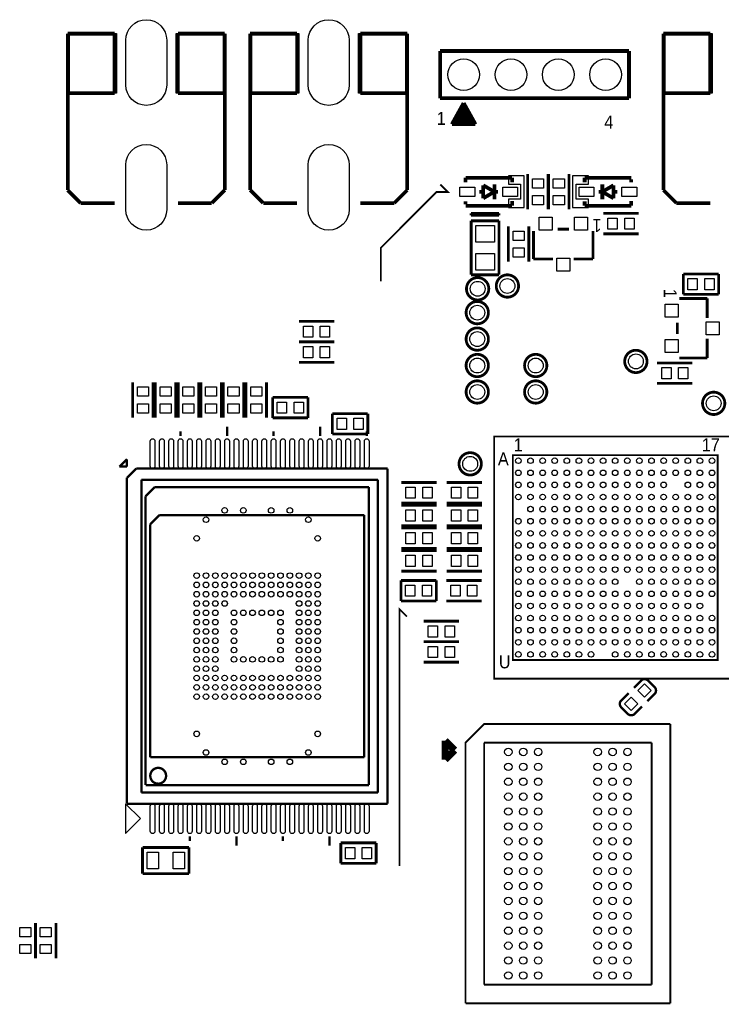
# Model space of a CAD drawing. Extents: x -7 to 124, y -15 to 152.
# Tile 3 of 5: x 31 to 69, y 22 to 74. Entities that reach past the tile are written whole.
import ezdxf

# ---------------------------------------------------------------- set-up
doc = ezdxf.new("R2010")
doc.units = 0
doc.layers.add('PAD', color=52, linetype='CONTINUOUS')
doc.layers.add('SILK', color=140, linetype='CONTINUOUS')

msp = doc.modelspace()

# ---------------------------------------------------------------- linework, layer by layer
at = {"layer": 'PAD'}
for points in [[(36.70005, 70.95), (36.70005, 73.35, -1), (38.89995, 73.35), (38.89995, 70.95, -1)], [(46.50005, 70.95), (46.50005, 73.35, -1), (48.69995, 73.35), (48.69995, 70.95, -1)], [(36.70005, 64.25), (36.70005, 66.65, -1), (38.89995, 66.65), (38.89995, 64.25, -1)], [(46.50005, 64.25), (46.50005, 66.65, -1), (48.69995, 66.65), (48.69995, 64.25, -1)], [(38.01505, 50.475), (38.01505, 51.825, -1), (38.26495, 51.825), (38.26495, 50.475, -1)], [(38.51505, 50.475), (38.51505, 51.825, -1), (38.76495, 51.825), (38.76495, 50.475, -1)], [(39.01505, 50.475), (39.01505, 51.825, -1), (39.26495, 51.825), (39.26495, 50.475, -1)], [(39.51505, 50.475), (39.51505, 51.825, -1), (39.76495, 51.825), (39.76495, 50.475, -1)], [(40.01505, 50.475), (40.01505, 51.825, -1), (40.26495, 51.825), (40.26495, 50.475, -1)], [(40.51505, 50.475), (40.51505, 51.825, -1), (40.76495, 51.825), (40.76495, 50.475, -1)], [(41.01505, 50.475), (41.01505, 51.825, -1), (41.26495, 51.825), (41.26495, 50.475, -1)], [(41.51505, 50.475), (41.51505, 51.825, -1), (41.76495, 51.825), (41.76495, 50.475, -1)], [(42.01505, 50.475), (42.01505, 51.825, -1), (42.26495, 51.825), (42.26495, 50.475, -1)], [(42.51505, 50.475), (42.51505, 51.825, -1), (42.76495, 51.825), (42.76495, 50.475, -1)], [(43.01505, 50.475), (43.01505, 51.825, -1), (43.26495, 51.825), (43.26495, 50.475, -1)], [(43.51505, 50.475), (43.51505, 51.825, -1), (43.76495, 51.825), (43.76495, 50.475, -1)], [(44.01505, 50.475), (44.01505, 51.825, -1), (44.26495, 51.825), (44.26495, 50.475, -1)], [(44.51505, 50.475), (44.51505, 51.825, -1), (44.76495, 51.825), (44.76495, 50.475, -1)], [(45.01505, 50.475), (45.01505, 51.825, -1), (45.26495, 51.825), (45.26495, 50.475, -1)], [(45.51505, 50.475), (45.51505, 51.825, -1), (45.76495, 51.825), (45.76495, 50.475, -1)], [(46.01505, 50.475), (46.01505, 51.825, -1), (46.26495, 51.825), (46.26495, 50.475, -1)], [(46.51505, 50.475), (46.51505, 51.825, -1), (46.76495, 51.825), (46.76495, 50.475, -1)], [(47.01505, 50.475), (47.01505, 51.825, -1), (47.26495, 51.825), (47.26495, 50.475, -1)], [(47.51505, 50.475), (47.51505, 51.825, -1), (47.76495, 51.825), (47.76495, 50.475, -1)], [(48.01505, 50.475), (48.01505, 51.825, -1), (48.26495, 51.825), (48.26495, 50.475, -1)], [(48.51505, 50.475), (48.51505, 51.825, -1), (48.76495, 51.825), (48.76495, 50.475, -1)], [(49.01505, 50.475), (49.01505, 51.825, -1), (49.26495, 51.825), (49.26495, 50.475, -1)], [(49.51505, 50.475), (49.51505, 51.825, -1), (49.76495, 51.825), (49.76495, 50.475, -1)], [(38.01505, 30.875), (38.01505, 32.225, -1), (38.26495, 32.225), (38.26495, 30.875, -1)], [(38.51505, 30.875), (38.51505, 32.225, -1), (38.76495, 32.225), (38.76495, 30.875, -1)], [(39.01505, 30.875), (39.01505, 32.225, -1), (39.26495, 32.225), (39.26495, 30.875, -1)], [(39.51505, 30.875), (39.51505, 32.225, -1), (39.76495, 32.225), (39.76495, 30.875, -1)], [(40.01505, 30.875), (40.01505, 32.225, -1), (40.26495, 32.225), (40.26495, 30.875, -1)], [(40.51505, 30.875), (40.51505, 32.225, -1), (40.76495, 32.225), (40.76495, 30.875, -1)], [(41.01505, 30.875), (41.01505, 32.225, -1), (41.26495, 32.225), (41.26495, 30.875, -1)], [(41.51505, 30.875), (41.51505, 32.225, -1), (41.76495, 32.225), (41.76495, 30.875, -1)], [(42.01505, 30.875), (42.01505, 32.225, -1), (42.26495, 32.225), (42.26495, 30.875, -1)], [(42.51505, 30.875), (42.51505, 32.225, -1), (42.76495, 32.225), (42.76495, 30.875, -1)], [(43.01505, 30.875), (43.01505, 32.225, -1), (43.26495, 32.225), (43.26495, 30.875, -1)], [(43.51505, 30.875), (43.51505, 32.225, -1), (43.76495, 32.225), (43.76495, 30.875, -1)], [(44.01505, 30.875), (44.01505, 32.225, -1), (44.26495, 32.225), (44.26495, 30.875, -1)], [(44.51505, 30.875), (44.51505, 32.225, -1), (44.76495, 32.225), (44.76495, 30.875, -1)], [(45.01505, 30.875), (45.01505, 32.225, -1), (45.26495, 32.225), (45.26495, 30.875, -1)], [(45.51505, 30.875), (45.51505, 32.225, -1), (45.76495, 32.225), (45.76495, 30.875, -1)], [(46.01505, 30.875), (46.01505, 32.225, -1), (46.26495, 32.225), (46.26495, 30.875, -1)], [(46.51505, 30.875), (46.51505, 32.225, -1), (46.76495, 32.225), (46.76495, 30.875, -1)], [(47.01505, 30.875), (47.01505, 32.225, -1), (47.26495, 32.225), (47.26495, 30.875, -1)], [(47.51505, 30.875), (47.51505, 32.225, -1), (47.76495, 32.225), (47.76495, 30.875, -1)], [(48.01505, 30.875), (48.01505, 32.225, -1), (48.26495, 32.225), (48.26495, 30.875, -1)], [(48.51505, 30.875), (48.51505, 32.225, -1), (48.76495, 32.225), (48.76495, 30.875, -1)], [(49.01505, 30.875), (49.01505, 32.225, -1), (49.26495, 32.225), (49.26495, 30.875, -1)], [(49.51505, 30.875), (49.51505, 32.225, -1), (49.76495, 32.225), (49.76495, 30.875, -1)]]:
    msp.add_lwpolyline(points, format="xyb", close=True, dxfattribs=at)
for points in [[(58.54005, 65.91015), (59.13995, 65.91015), (59.13995, 65.41005), (58.54005, 65.41005)], [(59.66005, 65.91015), (60.25995, 65.91015), (60.25995, 65.41005), (59.66005, 65.41005)], [(55.44995, 65.46005), (55.44995, 64.95995), (54.64985, 64.95995), (54.64985, 65.46005)], [(57.75015, 65.46005), (57.75015, 64.95995), (56.95005, 64.95995), (56.95005, 65.46005)], [(61.0498, 64.9599), (61.0498, 65.46), (61.8499, 65.46), (61.8499, 64.9599)], [(63.35, 64.9599), (63.35, 65.46), (64.1501, 65.46), (64.1501, 64.9599)], [(58.54005, 65.00995), (59.13995, 65.00995), (59.13995, 64.50985), (58.54005, 64.50985)], [(59.66005, 65.00995), (60.25995, 65.00995), (60.25995, 64.50985), (59.66005, 64.50985)], [(59.6, 63.8501), (59.6, 63.1501), (58.9, 63.1501), (58.9, 63.8501)], [(61.5, 63.8501), (61.5, 63.1501), (60.8, 63.1501), (60.8, 63.8501)], [(62.5998, 63.2), (62.5998, 63.7999), (63.0999, 63.7999), (63.0999, 63.2)], [(63.5, 63.2), (63.5, 63.7999), (64.0001, 63.7999), (64.0001, 63.2)], [(56.5, 62.50015), (55.5, 62.50015), (55.5, 63.40005), (56.5, 63.40005)], [(57.50005, 63.10015), (58.09995, 63.10015), (58.09995, 62.60005), (57.50005, 62.60005)], [(56.5, 60.99995), (55.5, 60.99995), (55.5, 61.89985), (56.5, 61.89985)], [(57.50005, 62.19995), (58.09995, 62.19995), (58.09995, 61.69985), (57.50005, 61.69985)], [(60.55, 61.6499), (60.55, 60.9499), (59.85, 60.9499), (59.85, 61.6499)], [(66.8998, 59.95), (66.8998, 60.5499), (67.3999, 60.5499), (67.3999, 59.95)], [(67.8, 59.95), (67.8, 60.5499), (68.3001, 60.5499), (68.3001, 59.95)], [(65.6799, 59.18), (66.3799, 59.18), (66.3799, 58.48), (65.6799, 58.48)], [(67.8801, 58.23), (68.5801, 58.23), (68.5801, 57.53), (67.8801, 57.53)], [(46.2498, 57.4), (46.2498, 57.9999), (46.7499, 57.9999), (46.7499, 57.4)], [(47.15, 57.4), (47.15, 57.9999), (47.6501, 57.9999), (47.6501, 57.4)], [(65.6799, 57.28), (66.3799, 57.28), (66.3799, 56.58), (65.6799, 56.58)], [(46.2498, 56.3), (46.2498, 56.8999), (46.7499, 56.8999), (46.7499, 56.3)], [(47.15, 56.3), (47.15, 56.8999), (47.6501, 56.8999), (47.6501, 56.3)], [(65.4898, 55.17), (65.4898, 55.7699), (65.9899, 55.7699), (65.9899, 55.17)], [(66.39, 55.17), (66.39, 55.7699), (66.8901, 55.7699), (66.8901, 55.17)], [(37.32005, 54.73015), (37.91995, 54.73015), (37.91995, 54.23005), (37.32005, 54.23005)], [(38.54005, 54.73015), (39.13995, 54.73015), (39.13995, 54.23005), (38.54005, 54.23005)], [(39.76005, 54.73015), (40.35995, 54.73015), (40.35995, 54.23005), (39.76005, 54.23005)], [(40.98005, 54.73015), (41.57995, 54.73015), (41.57995, 54.23005), (40.98005, 54.23005)], [(42.19005, 54.73015), (42.78995, 54.73015), (42.78995, 54.23005), (42.19005, 54.23005)], [(43.41005, 54.73015), (44.00995, 54.73015), (44.00995, 54.23005), (43.41005, 54.23005)], [(37.32005, 53.82995), (37.91995, 53.82995), (37.91995, 53.32985), (37.32005, 53.32985)], [(38.54005, 53.82995), (39.13995, 53.82995), (39.13995, 53.32985), (38.54005, 53.32985)], [(39.76005, 53.82995), (40.35995, 53.82995), (40.35995, 53.32985), (39.76005, 53.32985)], [(40.98005, 53.82995), (41.57995, 53.82995), (41.57995, 53.32985), (40.98005, 53.32985)], [(42.19005, 53.82995), (42.78995, 53.82995), (42.78995, 53.32985), (42.19005, 53.32985)], [(43.41005, 53.82995), (44.00995, 53.82995), (44.00995, 53.32985), (43.41005, 53.32985)], [(45.33995, 53.91995), (45.33995, 53.32005), (44.83985, 53.32005), (44.83985, 53.91995)], [(46.24015, 53.91995), (46.24015, 53.32005), (45.74005, 53.32005), (45.74005, 53.91995)], [(48.54995, 53.04995), (48.54995, 52.45005), (48.04985, 52.45005), (48.04985, 53.04995)], [(49.45015, 53.04995), (49.45015, 52.45005), (48.95005, 52.45005), (48.95005, 53.04995)], [(51.7498, 48.75), (51.7498, 49.3499), (52.2499, 49.3499), (52.2499, 48.75)], [(52.65, 48.75), (52.65, 49.3499), (53.1501, 49.3499), (53.1501, 48.75)], [(54.1898, 48.75), (54.1898, 49.3499), (54.6899, 49.3499), (54.6899, 48.75)], [(55.09, 48.75), (55.09, 49.3499), (55.5901, 49.3499), (55.5901, 48.75)], [(51.7498, 47.53), (51.7498, 48.1299), (52.2499, 48.1299), (52.2499, 47.53)], [(52.65, 47.53), (52.65, 48.1299), (53.1501, 48.1299), (53.1501, 47.53)], [(54.1898, 47.53), (54.1898, 48.1299), (54.6899, 48.1299), (54.6899, 47.53)], [(55.09, 47.53), (55.09, 48.1299), (55.5901, 48.1299), (55.5901, 47.53)], [(51.7498, 46.31), (51.7498, 46.9099), (52.2499, 46.9099), (52.2499, 46.31)], [(52.65, 46.31), (52.65, 46.9099), (53.1501, 46.9099), (53.1501, 46.31)], [(54.1898, 46.31), (54.1898, 46.9099), (54.6899, 46.9099), (54.6899, 46.31)], [(55.09, 46.31), (55.09, 46.9099), (55.5901, 46.9099), (55.5901, 46.31)], [(51.7498, 45.09), (51.7498, 45.6899), (52.2499, 45.6899), (52.2499, 45.09)], [(52.65, 45.09), (52.65, 45.6899), (53.1501, 45.6899), (53.1501, 45.09)], [(54.1898, 45.09), (54.1898, 45.6899), (54.6899, 45.6899), (54.6899, 45.09)], [(55.09, 45.09), (55.09, 45.6899), (55.5901, 45.6899), (55.5901, 45.09)], [(51.7298, 43.49), (51.7298, 44.0899), (52.2299, 44.0899), (52.2299, 43.49)], [(52.63, 43.49), (52.63, 44.0899), (53.1301, 44.0899), (53.1301, 43.49)], [(54.1598, 43.49), (54.1598, 44.0899), (54.6599, 44.0899), (54.6599, 43.49)], [(55.06, 43.49), (55.06, 44.0899), (55.5601, 44.0899), (55.5601, 43.49)], [(52.9498, 41.3), (52.9498, 41.8999), (53.4499, 41.8999), (53.4499, 41.3)], [(53.85, 41.3), (53.85, 41.8999), (54.3501, 41.8999), (54.3501, 41.3)], [(52.9498, 40.2), (52.9498, 40.7999), (53.4499, 40.7999), (53.4499, 40.2)], [(53.85, 40.2), (53.85, 40.7999), (54.3501, 40.7999), (54.3501, 40.2)], [(64.5692, 38.78841), (64.92841, 38.4292), (64.5692, 38.06999), (64.20999, 38.4292)], [(63.8508, 38.07001), (64.21001, 37.7108), (63.8508, 37.35159), (63.49159, 37.7108)], [(37.85, 28.85), (37.85, 29.7499), (38.4499, 29.7499), (38.4499, 28.85)], [(39.25, 28.85), (39.25, 29.7499), (39.8499, 29.7499), (39.8499, 28.85)], [(48.4998, 29.4), (48.4998, 29.9999), (48.9999, 29.9999), (48.9999, 29.4)], [(49.4, 29.4), (49.4, 29.9999), (49.9001, 29.9999), (49.9001, 29.4)], [(31.59995, 25.20005), (31.00005, 25.20005), (31.00005, 25.70015), (31.59995, 25.70015)], [(32.69995, 25.20005), (32.10005, 25.20005), (32.10005, 25.70015), (32.69995, 25.70015)], [(31.59995, 24.29985), (31.00005, 24.29985), (31.00005, 24.79995), (31.59995, 24.79995)], [(32.69995, 24.29985), (32.10005, 24.29985), (32.10005, 24.79995), (32.69995, 24.79995)]]:
    msp.add_lwpolyline(points, close=True, dxfattribs=at)
for centre, radius in [((54.85, 71.5), 0.85), ((57.39, 71.5), 0.85), ((59.93, 71.5), 0.85), ((62.47, 71.5), 0.85), ((55.6, 60), 0.40005), ((57.2, 60.15), 0.40005), ((55.58, 58.72), 0.40005), ((55.58, 57.3), 0.40005), ((55.58, 55.88), 0.40005), ((58.72, 55.88), 0.40005), ((64.1, 56.1), 0.40005), ((55.58, 54.46), 0.40005), ((58.72, 54.46), 0.40005), ((68.28, 53.85), 0.40005), ((55.2, 50.6), 0.40005), ((57.7901, 50.7699), 0.15), ((58.4401, 50.7699), 0.15), ((59.0901, 50.7699), 0.15), ((59.7401, 50.7699), 0.15), ((60.3901, 50.7699), 0.15), ((61.04, 50.7699), 0.15), ((61.69, 50.7699), 0.15), ((62.34, 50.7699), 0.15), ((62.99, 50.7699), 0.15), ((63.64, 50.7699), 0.15), ((64.29, 50.7699), 0.15), ((64.94, 50.7699), 0.15), ((65.5899, 50.7699), 0.15), ((66.2399, 50.7699), 0.15), ((66.8899, 50.7699), 0.15), ((67.5399, 50.7699), 0.15), ((68.1899, 50.7699), 0.15), ((57.7901, 50.1199), 0.15), ((58.4401, 50.1199), 0.15), ((59.0901, 50.1199), 0.15), ((59.7401, 50.1199), 0.15), ((60.3901, 50.1199), 0.15), ((61.04, 50.1199), 0.15), ((61.69, 50.1199), 0.15), ((62.34, 50.1199), 0.15), ((62.99, 50.1199), 0.15), ((63.64, 50.1199), 0.15), ((64.29, 50.1199), 0.15), ((64.94, 50.1199), 0.15), ((65.5899, 50.1199), 0.15), ((66.2399, 50.1199), 0.15), ((66.8899, 50.1199), 0.15), ((67.5399, 50.1199), 0.15), ((68.1899, 50.1199), 0.15), ((57.7901, 49.4699), 0.15), ((58.4401, 49.4699), 0.15), ((59.0901, 49.4699), 0.15), ((59.7401, 49.4699), 0.15), ((60.3901, 49.4699), 0.15), ((61.04, 49.4699), 0.15), ((61.69, 49.4699), 0.15), ((62.34, 49.4699), 0.15), ((62.99, 49.4699), 0.15), ((63.64, 49.4699), 0.15), ((64.29, 49.4699), 0.15), ((64.94, 49.4699), 0.15), ((65.5899, 49.4699), 0.15), ((66.8899, 49.4699), 0.15), ((67.5399, 49.4699), 0.15), ((68.1899, 49.4699), 0.15), ((57.7901, 48.8199), 0.15), ((58.4401, 48.8199), 0.15), ((59.0901, 48.8199), 0.15), ((59.7401, 48.8199), 0.15), ((60.3901, 48.8199), 0.15), ((61.04, 48.8199), 0.15), ((61.69, 48.8199), 0.15), ((62.34, 48.8199), 0.15), ((62.99, 48.8199), 0.15), ((63.64, 48.8199), 0.15), ((64.29, 48.8199), 0.15), ((64.94, 48.8199), 0.15), ((65.5899, 48.8199), 0.15), ((66.2399, 48.8199), 0.15), ((66.8899, 48.8199), 0.15), ((67.5399, 48.8199), 0.15), ((68.1899, 48.8199), 0.15), ((42.0099, 48.1), 0.15), ((43.0099, 48.1), 0.15), ((44.5101, 48.1), 0.15), ((45.5101, 48.1), 0.15), ((58.4401, 48.1699), 0.15), ((59.0901, 48.1699), 0.15), ((59.7401, 48.1699), 0.15), ((60.3901, 48.1699), 0.15), ((61.04, 48.1699), 0.15), ((61.69, 48.1699), 0.15), ((62.34, 48.1699), 0.15), ((62.99, 48.1699), 0.15), ((63.64, 48.1699), 0.15), ((64.29, 48.1699), 0.15), ((64.94, 48.1699), 0.15), ((65.5899, 48.1699), 0.15), ((66.2399, 48.1699), 0.15), ((66.8899, 48.1699), 0.15), ((67.5399, 48.1699), 0.15), ((68.1899, 48.1699), 0.15), ((41.0099, 47.5999), 0.15), ((46.5101, 47.5999), 0.15), ((57.7901, 47.52), 0.15), ((58.4401, 47.52), 0.15), ((59.0901, 47.52), 0.15), ((59.7401, 47.52), 0.15), ((60.3901, 47.52), 0.15), ((61.04, 47.52), 0.15), ((61.69, 47.52), 0.15), ((62.34, 47.52), 0.15), ((62.99, 47.52), 0.15), ((63.64, 47.52), 0.15), ((64.29, 47.52), 0.15), ((64.94, 47.52), 0.15), ((65.5899, 47.52), 0.15), ((66.2399, 47.52), 0.15), ((66.8899, 47.52), 0.15), ((67.5399, 47.52), 0.15), ((68.1899, 47.52), 0.15), ((40.5101, 46.5999), 0.15), ((47.0099, 46.5999), 0.15), ((57.7901, 46.87), 0.15), ((58.4401, 46.87), 0.15), ((59.0901, 46.87), 0.15), ((59.7401, 46.87), 0.15), ((60.3901, 46.87), 0.15), ((61.04, 46.87), 0.15), ((61.69, 46.87), 0.15), ((62.34, 46.87), 0.15), ((62.99, 46.87), 0.15), ((63.64, 46.87), 0.15), ((64.29, 46.87), 0.15), ((64.94, 46.87), 0.15), ((65.5899, 46.87), 0.15), ((66.2399, 46.87), 0.15), ((66.8899, 46.87), 0.15), ((67.5399, 46.87), 0.15), ((68.1899, 46.87), 0.15), ((57.7901, 46.22), 0.15), ((58.4401, 46.22), 0.15), ((59.0901, 46.22), 0.15), ((59.7401, 46.22), 0.15), ((60.3901, 46.22), 0.15), ((61.04, 46.22), 0.15), ((61.69, 46.22), 0.15), ((62.34, 46.22), 0.15), ((62.99, 46.22), 0.15), ((63.64, 46.22), 0.15), ((64.29, 46.22), 0.15), ((64.94, 46.22), 0.15), ((65.5899, 46.22), 0.15), ((66.2399, 46.22), 0.15), ((66.8899, 46.22), 0.15), ((67.5399, 46.22), 0.15), ((68.1899, 46.22), 0.15), ((57.7901, 45.57), 0.15), ((58.4401, 45.57), 0.15), ((59.0901, 45.57), 0.15), ((59.7401, 45.57), 0.15), ((60.3901, 45.57), 0.15), ((61.04, 45.57), 0.15), ((61.69, 45.57), 0.15), ((62.34, 45.57), 0.15), ((62.99, 45.57), 0.15), ((63.64, 45.57), 0.15), ((64.29, 45.57), 0.15), ((64.94, 45.57), 0.15), ((65.5899, 45.57), 0.15), ((66.2399, 45.57), 0.15), ((66.8899, 45.57), 0.15), ((67.5399, 45.57), 0.15), ((68.1899, 45.57), 0.15), ((57.7901, 44.92), 0.15), ((58.4401, 44.92), 0.15), ((59.0901, 44.92), 0.15), ((59.7401, 44.92), 0.15), ((60.3901, 44.92), 0.15), ((61.04, 44.92), 0.15), ((61.69, 44.92), 0.15), ((62.34, 44.92), 0.15), ((62.99, 44.92), 0.15), ((63.64, 44.92), 0.15), ((64.29, 44.92), 0.15), ((64.94, 44.92), 0.15), ((65.5899, 44.92), 0.15), ((66.2399, 44.92), 0.15), ((66.8899, 44.92), 0.15), ((67.5399, 44.92), 0.15), ((68.1899, 44.92), 0.15), ((40.5101, 44.5999), 0.15), ((41.0099, 44.5999), 0.15), ((41.5101, 44.5999), 0.15), ((42.0099, 44.5999), 0.15), ((42.5101, 44.5999), 0.15), ((43.0099, 44.5999), 0.15), ((43.5101, 44.5999), 0.15), ((44.0099, 44.5999), 0.15), ((44.5101, 44.5999), 0.15), ((45.0099, 44.5999), 0.15), ((45.5101, 44.5999), 0.15), ((46.0099, 44.5999), 0.15), ((46.5101, 44.5999), 0.15), ((47.0099, 44.5999), 0.15), ((57.7901, 44.27), 0.15), ((58.4401, 44.27), 0.15), ((59.0901, 44.27), 0.15), ((59.7401, 44.27), 0.15), ((60.3901, 44.27), 0.15), ((61.04, 44.27), 0.15), ((61.69, 44.27), 0.15), ((62.34, 44.27), 0.15), ((62.99, 44.27), 0.15), ((64.29, 44.27), 0.15), ((64.94, 44.27), 0.15), ((65.5899, 44.27), 0.15), ((66.2399, 44.27), 0.15), ((66.8899, 44.27), 0.15), ((67.5399, 44.27), 0.15), ((68.1899, 44.27), 0.15), ((40.5101, 44.1001), 0.15), ((41.0099, 44.1001), 0.15), ((41.5101, 44.1001), 0.15), ((42.0099, 44.1001), 0.15), ((42.5101, 44.1001), 0.15), ((43.0099, 44.1001), 0.15), ((43.5101, 44.1001), 0.15), ((44.0099, 44.1001), 0.15), ((44.5101, 44.1001), 0.15), ((45.0099, 44.1001), 0.15), ((45.5101, 44.1001), 0.15), ((46.0099, 44.1001), 0.15), ((46.5101, 44.1001), 0.15), ((47.0099, 44.1001), 0.15), ((40.5101, 43.5999), 0.15), ((41.0099, 43.5999), 0.15), ((41.5101, 43.5999), 0.15), ((42.0099, 43.5999), 0.15), ((42.5101, 43.5999), 0.15), ((43.0099, 43.5999), 0.15), ((43.5101, 43.5999), 0.15), ((44.0099, 43.5999), 0.15), ((44.5101, 43.5999), 0.15), ((45.0099, 43.5999), 0.15), ((45.5101, 43.5999), 0.15), ((46.0099, 43.5999), 0.15), ((46.5101, 43.5999), 0.15), ((47.0099, 43.5999), 0.15), ((57.7901, 43.62), 0.15), ((58.4401, 43.62), 0.15), ((59.0901, 43.62), 0.15), ((59.7401, 43.62), 0.15), ((60.3901, 43.62), 0.15), ((61.04, 43.62), 0.15), ((61.69, 43.62), 0.15), ((62.34, 43.62), 0.15), ((62.99, 43.62), 0.15), ((63.64, 43.62), 0.15), ((64.29, 43.62), 0.15), ((64.94, 43.62), 0.15), ((65.5899, 43.62), 0.15), ((66.2399, 43.62), 0.15), ((66.8899, 43.62), 0.15), ((67.5399, 43.62), 0.15), ((68.1899, 43.62), 0.15), ((40.5101, 43.1001), 0.15), ((41.0099, 43.1001), 0.15), ((41.5101, 43.1001), 0.15), ((42.0099, 43.1001), 0.15), ((46.0099, 43.1001), 0.15), ((46.5101, 43.1001), 0.15), ((47.0099, 43.1001), 0.15), ((57.7901, 42.9701), 0.15), ((58.4401, 42.9701), 0.15), ((59.0901, 42.9701), 0.15), ((59.7401, 42.9701), 0.15), ((60.3901, 42.9701), 0.15), ((61.04, 42.9701), 0.15), ((61.69, 42.9701), 0.15), ((62.34, 42.9701), 0.15), ((62.99, 42.9701), 0.15), ((63.64, 42.9701), 0.15), ((64.29, 42.9701), 0.15), ((64.94, 42.9701), 0.15), ((65.5899, 42.9701), 0.15), ((66.2399, 42.9701), 0.15), ((66.8899, 42.9701), 0.15), ((67.5399, 42.9701), 0.15), ((40.5101, 42.5999), 0.15), ((41.0099, 42.5999), 0.15), ((41.5101, 42.5999), 0.15), ((42.5101, 42.5999), 0.15), ((43.0099, 42.5999), 0.15), ((43.5101, 42.5999), 0.15), ((44.0099, 42.5999), 0.15), ((44.5101, 42.5999), 0.15), ((45.0099, 42.5999), 0.15), ((46.0099, 42.5999), 0.15), ((46.5101, 42.5999), 0.15), ((47.0099, 42.5999), 0.15), ((57.7901, 42.3201), 0.15), ((58.4401, 42.3201), 0.15), ((59.0901, 42.3201), 0.15), ((59.7401, 42.3201), 0.15), ((60.3901, 42.3201), 0.15), ((61.04, 42.3201), 0.15), ((61.69, 42.3201), 0.15), ((62.34, 42.3201), 0.15), ((62.99, 42.3201), 0.15), ((63.64, 42.3201), 0.15), ((64.29, 42.3201), 0.15), ((64.94, 42.3201), 0.15), ((65.5899, 42.3201), 0.15), ((66.2399, 42.3201), 0.15), ((66.8899, 42.3201), 0.15), ((67.5399, 42.3201), 0.15), ((68.1899, 42.3201), 0.15), ((40.5101, 42.1001), 0.15), ((41.0099, 42.1001), 0.15), ((41.5101, 42.1001), 0.15), ((42.5101, 42.1001), 0.15), ((45.0099, 42.1001), 0.15), ((46.0099, 42.1001), 0.15), ((46.5101, 42.1001), 0.15), ((47.0099, 42.1001), 0.15), ((57.7901, 41.6701), 0.15), ((58.4401, 41.6701), 0.15), ((59.0901, 41.6701), 0.15), ((59.7401, 41.6701), 0.15), ((60.3901, 41.6701), 0.15), ((61.04, 41.6701), 0.15), ((61.69, 41.6701), 0.15), ((62.34, 41.6701), 0.15), ((62.99, 41.6701), 0.15), ((63.64, 41.6701), 0.15), ((64.29, 41.6701), 0.15), ((64.94, 41.6701), 0.15), ((65.5899, 41.6701), 0.15), ((66.2399, 41.6701), 0.15), ((66.8899, 41.6701), 0.15), ((67.5399, 41.6701), 0.15), ((68.1899, 41.6701), 0.15), ((40.5101, 41.5999), 0.15), ((40.5101, 41.1001), 0.15), ((41.0099, 41.5999), 0.15), ((41.0099, 41.1001), 0.15), ((41.5101, 41.5999), 0.15), ((41.5101, 41.1001), 0.15), ((42.5101, 41.5999), 0.15), ((42.5101, 41.1001), 0.15), ((45.0099, 41.5999), 0.15), ((45.0099, 41.1001), 0.15), ((46.0099, 41.5999), 0.15), ((46.0099, 41.1001), 0.15), ((46.5101, 41.5999), 0.15), ((46.5101, 41.1001), 0.15), ((47.0099, 41.5999), 0.15), ((47.0099, 41.1001), 0.15), ((40.5101, 40.5999), 0.15), ((41.0099, 40.5999), 0.15), ((41.5101, 40.5999), 0.15), ((42.5101, 40.5999), 0.15), ((45.0099, 40.5999), 0.15), ((46.0099, 40.5999), 0.15), ((46.5101, 40.5999), 0.15), ((47.0099, 40.5999), 0.15), ((57.7901, 41.0201), 0.15), ((58.4401, 41.0201), 0.15), ((59.0901, 41.0201), 0.15), ((59.7401, 41.0201), 0.15), ((60.3901, 41.0201), 0.15), ((61.04, 41.0201), 0.15), ((61.69, 41.0201), 0.15), ((62.34, 41.0201), 0.15), ((62.99, 41.0201), 0.15), ((63.64, 41.0201), 0.15), ((64.29, 41.0201), 0.15), ((64.94, 41.0201), 0.15), ((65.5899, 41.0201), 0.15), ((66.2399, 41.0201), 0.15), ((66.8899, 41.0201), 0.15), ((67.5399, 41.0201), 0.15), ((68.1899, 41.0201), 0.15), ((40.5101, 40.1001), 0.15), ((41.0099, 40.1001), 0.15), ((41.5101, 40.1001), 0.15), ((42.5101, 40.1001), 0.15), ((43.0099, 40.1001), 0.15), ((43.5101, 40.1001), 0.15), ((44.0099, 40.1001), 0.15), ((44.5101, 40.1001), 0.15), ((45.0099, 40.1001), 0.15), ((46.0099, 40.1001), 0.15), ((46.5101, 40.1001), 0.15), ((47.0099, 40.1001), 0.15), ((57.7901, 40.3701), 0.15), ((58.4401, 40.3701), 0.15), ((59.0901, 40.3701), 0.15), ((59.7401, 40.3701), 0.15), ((60.3901, 40.3701), 0.15), ((61.04, 40.3701), 0.15), ((61.69, 40.3701), 0.15), ((62.99, 40.3701), 0.15), ((63.64, 40.3701), 0.15), ((64.29, 40.3701), 0.15), ((64.94, 40.3701), 0.15), ((65.5899, 40.3701), 0.15), ((66.2399, 40.3701), 0.15), ((66.8899, 40.3701), 0.15), ((67.5399, 40.3701), 0.15), ((68.1899, 40.3701), 0.15), ((40.5101, 39.5999), 0.15), ((41.0099, 39.5999), 0.15), ((41.5101, 39.5999), 0.15), ((46.0099, 39.5999), 0.15), ((46.5101, 39.5999), 0.15), ((47.0099, 39.5999), 0.15), ((40.5101, 39.1001), 0.15), ((41.0099, 39.1001), 0.15), ((41.5101, 39.1001), 0.15), ((42.0099, 39.1001), 0.15), ((42.5101, 39.1001), 0.15), ((43.0099, 39.1001), 0.15), ((43.5101, 39.1001), 0.15), ((44.0099, 39.1001), 0.15), ((44.5101, 39.1001), 0.15), ((45.0099, 39.1001), 0.15), ((45.5101, 39.1001), 0.15), ((46.0099, 39.1001), 0.15), ((46.5101, 39.1001), 0.15), ((47.0099, 39.1001), 0.15), ((40.5101, 38.5999), 0.15), ((41.0099, 38.5999), 0.15), ((41.5101, 38.5999), 0.15), ((42.0099, 38.5999), 0.15), ((42.5101, 38.5999), 0.15), ((43.0099, 38.5999), 0.15), ((43.5101, 38.5999), 0.15), ((44.0099, 38.5999), 0.15), ((44.5101, 38.5999), 0.15), ((45.0099, 38.5999), 0.15), ((45.5101, 38.5999), 0.15), ((46.0099, 38.5999), 0.15), ((46.5101, 38.5999), 0.15), ((47.0099, 38.5999), 0.15), ((40.5101, 38.1001), 0.15), ((41.0099, 38.1001), 0.15), ((41.5101, 38.1001), 0.15), ((42.0099, 38.1001), 0.15), ((42.5101, 38.1001), 0.15), ((43.0099, 38.1001), 0.15), ((43.5101, 38.1001), 0.15), ((44.0099, 38.1001), 0.15), ((44.5101, 38.1001), 0.15), ((45.0099, 38.1001), 0.15), ((45.5101, 38.1001), 0.15), ((46.0099, 38.1001), 0.15), ((46.5101, 38.1001), 0.15), ((47.0099, 38.1001), 0.15), ((40.5101, 36.1001), 0.15), ((47.0099, 36.1001), 0.15), ((41.0099, 35.1001), 0.15), ((46.5101, 35.1001), 0.15), ((57.2501, 35.13), 0.2), ((58.05, 35.13), 0.2), ((58.8501, 35.13), 0.2), ((62.0499, 35.13), 0.2), ((62.85, 35.13), 0.2), ((63.6499, 35.13), 0.2), ((42.0099, 34.6), 0.15), ((43.0099, 34.6), 0.15), ((44.5101, 34.6), 0.15), ((45.5101, 34.6), 0.15), ((57.2501, 34.3299), 0.2), ((58.05, 34.3299), 0.2), ((58.8501, 34.3299), 0.2), ((62.0499, 34.3299), 0.2), ((62.85, 34.3299), 0.2), ((63.6499, 34.3299), 0.2), ((57.2501, 33.53), 0.2), ((58.05, 33.53), 0.2), ((58.8501, 33.53), 0.2), ((62.0499, 33.53), 0.2), ((62.85, 33.53), 0.2), ((63.6499, 33.53), 0.2), ((57.2501, 32.7299), 0.2), ((58.05, 32.7299), 0.2), ((58.8501, 32.7299), 0.2), ((62.0499, 32.7299), 0.2), ((62.85, 32.7299), 0.2), ((63.6499, 32.7299), 0.2), ((57.2501, 31.9301), 0.2), ((58.05, 31.9301), 0.2), ((58.8501, 31.9301), 0.2), ((62.0499, 31.9301), 0.2), ((62.85, 31.9301), 0.2), ((63.6499, 31.9301), 0.2), ((57.2501, 31.13), 0.2), ((58.05, 31.13), 0.2), ((58.8501, 31.13), 0.2), ((62.0499, 31.13), 0.2), ((62.85, 31.13), 0.2), ((63.6499, 31.13), 0.2), ((57.2501, 30.3299), 0.2), ((58.05, 30.3299), 0.2), ((58.8501, 30.3299), 0.2), ((62.0499, 30.3299), 0.2), ((62.85, 30.3299), 0.2), ((63.6499, 30.3299), 0.2), ((57.2501, 29.53), 0.2), ((58.05, 29.53), 0.2), ((58.8501, 29.53), 0.2), ((62.0499, 29.53), 0.2), ((62.85, 29.53), 0.2), ((63.6499, 29.53), 0.2), ((57.2501, 28.73), 0.2), ((58.05, 28.73), 0.2), ((58.8501, 28.73), 0.2), ((62.0499, 28.73), 0.2), ((62.85, 28.73), 0.2), ((63.6499, 28.73), 0.2), ((57.2501, 27.9301), 0.2), ((58.05, 27.9301), 0.2), ((58.8501, 27.9301), 0.2), ((62.0499, 27.9301), 0.2), ((62.85, 27.9301), 0.2), ((63.6499, 27.9301), 0.2), ((57.2501, 27.13), 0.2), ((58.05, 27.13), 0.2), ((58.8501, 27.13), 0.2), ((62.0499, 27.13), 0.2), ((62.85, 27.13), 0.2), ((63.6499, 27.13), 0.2), ((57.2501, 26.3299), 0.2), ((58.05, 26.3299), 0.2), ((58.8501, 26.3299), 0.2), ((62.0499, 26.3299), 0.2), ((62.85, 26.3299), 0.2), ((63.6499, 26.3299), 0.2), ((57.2501, 25.5301), 0.2), ((58.05, 25.5301), 0.2), ((58.8501, 25.5301), 0.2), ((62.0499, 25.5301), 0.2), ((62.85, 25.5301), 0.2), ((63.6499, 25.5301), 0.2), ((57.2501, 24.73), 0.2), ((58.05, 24.73), 0.2), ((58.8501, 24.73), 0.2), ((62.0499, 24.73), 0.2), ((62.85, 24.73), 0.2), ((63.6499, 24.73), 0.2), ((57.2501, 23.9301), 0.2), ((58.05, 23.9301), 0.2), ((58.8501, 23.9301), 0.2), ((62.0499, 23.9301), 0.2), ((62.85, 23.9301), 0.2), ((63.6499, 23.9301), 0.2), ((57.2501, 23.13), 0.2), ((58.05, 23.13), 0.2), ((58.8501, 23.13), 0.2), ((62.0499, 23.13), 0.2), ((62.85, 23.13), 0.2), ((63.6499, 23.13), 0.2)]:
    msp.add_circle(centre, radius, dxfattribs=at)
at = {"layer": 'SILK'}
for points, const_width in [([(33.58, 65.2999), (33.58, 73.6999)], 0.1999), ([(33.58, 73.6999), (36.1, 73.6999)], 0.1999), ([(33.6001, 70.5), (33.6001, 73.6999)], 0.1999), ([(33.6001, 73.6999), (36.1, 73.6999)], 0.1999), ([(36.1, 73.6999), (36.1, 70.5)], 0.1999), ([(39.5, 73.6999), (42.02, 73.6999)], 0.1999), ([(39.5, 70.5), (39.5, 73.6999)], 0.1999), ([(39.5, 73.6999), (41.9999, 73.6999)], 0.1999), ([(41.9999, 73.6999), (41.9999, 70.5)], 0.1999), ([(42.02, 73.6999), (42.02, 65.2999)], 0.1999), ([(43.38, 65.2999), (43.38, 73.6999)], 0.1999), ([(43.38, 73.6999), (45.9, 73.6999)], 0.1999), ([(43.4001, 70.5), (43.4001, 73.6999)], 0.1999), ([(43.4001, 73.6999), (45.9, 73.6999)], 0.1999), ([(45.9, 73.6999), (45.9, 70.5)], 0.1999), ([(49.3, 73.6999), (51.82, 73.6999)], 0.1999), ([(49.3, 70.5), (49.3, 73.6999)], 0.1999), ([(49.3, 73.6999), (51.7999, 73.6999)], 0.1999), ([(51.7999, 73.6999), (51.7999, 70.5)], 0.1999), ([(51.82, 73.6999), (51.82, 65.2999)], 0.1999), ([(65.58, 65.2999), (65.58, 73.6999)], 0.1999), ([(65.58, 73.6999), (68.1, 73.6999)], 0.1999), ([(65.6001, 70.5), (65.6001, 73.6999)], 0.1999), ([(65.6001, 73.6999), (68.1, 73.6999)], 0.1999), ([(68.1, 73.6999), (68.1, 70.5)], 0.1999), ([(53.58, 70.23), (53.58, 72.77)], 0.2), ([(53.58, 72.77), (63.73, 72.77)], 0.2), ([(63.73, 72.77), (63.73, 70.23)], 0.2), ([(36.1, 70.5), (33.6001, 70.5)], 0.1999), ([(41.9999, 70.5), (39.5, 70.5)], 0.1999), ([(45.9, 70.5), (43.4001, 70.5)], 0.1999), ([(51.7999, 70.5), (49.3, 70.5)], 0.1999), ([(63.73, 70.23), (53.58, 70.23)], 0.2), ([(68.1, 70.5), (65.6001, 70.5)], 0.1999), ([(54.85, 69.976), (54.215, 68.833)], 0.2), ([(54.723, 68.833), (54.723, 69.722)], 0.2), ([(54.85, 68.833), (54.85, 69.976)], 0.2), ([(55.485, 68.833), (54.85, 69.976)], 0.2), ([(54.977, 68.833), (54.977, 69.722)], 0.2), ([(54.469, 68.833), (54.469, 69.214)], 0.2), ([(54.596, 68.833), (54.596, 69.468)], 0.2), ([(55.104, 68.833), (55.104, 69.468)], 0.2), ([(55.231, 68.833), (55.231, 69.214)], 0.2), ([(54.215, 68.833), (55.485, 68.833)], 0.2), ([(58.2901, 66.16), (58.2901, 64.26)], 0.1501), ([(59.3899, 66.16), (59.3899, 64.26)], 0.1501), ([(59.4101, 66.16), (59.4101, 64.26)], 0.1501), ([(60.5099, 66.16), (60.5099, 64.26)], 0.1501), ([(50.4, 60.4), (50.4, 62.2), (53.4, 65.2), (54, 65.2), (53.6, 65.6)], 0.1), ([(54.9501, 65.7101), (54.9501, 65.9601)], 0.1999), ([(54.9501, 65.9601), (57.4499, 65.9601)], 0.1999), ([(56.5, 65.21), (55.9, 65.56)], 0.1999), ([(55.9, 65.56), (55.9, 64.86)], 0.1999), ([(56.5, 64.81), (56.5, 65.61)], 0.1999), ([(57.4499, 65.9601), (57.4499, 65.7226)], 0.1999), ([(61.3501, 65.7101), (61.3501, 65.9601)], 0.1999), ([(61.3501, 65.9601), (63.8499, 65.9601)], 0.1999), ([(62.3, 65.61), (62.3, 64.81)], 0.1999), ([(62.9, 65.56), (62.3, 65.21)], 0.1999), ([(62.9, 64.86), (62.9, 65.56)], 0.1999), ([(63.8499, 65.8849), (63.8499, 65.7226)], 0.1999), ([(34.2801, 64.6001), (33.58, 65.2999)], 0.1999), ([(42.02, 65.2999), (41.3199, 64.6001)], 0.1999), ([(44.0801, 64.6001), (43.38, 65.2999)], 0.1999), ([(51.82, 65.2999), (51.1199, 64.6001)], 0.1999), ([(55.9, 65.21), (55.6999, 65.21)], 0.1999), ([(55.9, 64.86), (56.5, 65.21)], 0.1999), ([(56.5, 65.21), (56.7001, 65.21)], 0.1999), ([(62.3, 65.21), (62.0999, 65.21)], 0.1999), ([(62.3, 65.21), (62.9, 64.86)], 0.1999), ([(62.9, 65.21), (63.1001, 65.21)], 0.1999), ([(66.2801, 64.6001), (65.58, 65.2999)], 0.1999), ([(36.1, 64.6001), (34.2801, 64.6001)], 0.1999), ([(41.3199, 64.6001), (39.5, 64.6001)], 0.1999), ([(45.9, 64.6001), (44.0801, 64.6001)], 0.1999), ([(51.1199, 64.6001), (49.3, 64.6001)], 0.1999), ([(54.9501, 64.5351), (54.9501, 64.6974)], 0.1999), ([(57.4499, 64.4599), (54.9501, 64.4599)], 0.1999), ([(57.4499, 64.7099), (57.4499, 64.4599)], 0.1999), ([(61.3501, 64.4599), (61.3501, 64.6974)], 0.1999), ([(63.8499, 64.4599), (61.3501, 64.4599)], 0.1999), ([(63.8499, 64.7099), (63.8499, 64.4599)], 0.1999), ([(68.1, 64.6001), (66.2801, 64.6001)], 0.1999), ([(55.2499, 64.0499), (56.7501, 64.0499)], 0.1501), ([(55.2499, 63.9501), (55.2499, 64.0499)], 0.1501), ([(55.2499, 64.0001), (56.7501, 64.0001)], 0.1501), ([(55.2499, 63.9501), (56.7501, 63.9501)], 0.1501), ([(56.7501, 63.9501), (56.7501, 64.0499)], 0.1501), ([(62.35, 64.0499), (64.25, 64.0499)], 0.1501), ([(56.7501, 63.6501), (55.2499, 63.6501)], 0.1501), ([(55.2499, 63.6501), (55.2499, 60.7499)], 0.1501), ([(56.7501, 60.7499), (56.7501, 63.6501)], 0.1501), ([(57.2501, 63.35), (57.2501, 61.45)], 0.1501), ([(58.3499, 63.35), (58.3499, 61.45)], 0.1501), ([(58.6001, 63.1), (58.6001, 61.5999)], 0.1501), ([(60.5, 63.2001), (59.9, 63.2001)], 0.1501), ([(61.7999, 61.5999), (61.7999, 63.1)], 0.1501), ([(62.35, 62.9501), (64.25, 62.9501)], 0.1501), ([(58.6001, 61.5999), (59.6501, 61.5999)], 0.1501), ([(60.7499, 61.5999), (61.7999, 61.5999)], 0.1501), ([(55.2499, 60.7499), (56.7501, 60.7499)], 0.1501), ([(66.65, 60.7999), (68.55, 60.7999)], 0.1501), ([(66.65, 59.7001), (66.65, 60.7999)], 0.1501), ([(68.55, 60.7999), (68.55, 59.7001)], 0.1501), ([(68.55, 59.7001), (66.65, 59.7001)], 0.1501), ([(67.9301, 59.4799), (66.43, 59.4799)], 0.1501), ([(67.9301, 58.4299), (67.9301, 59.4799)], 0.1501), ([(46, 58.2499), (47.9, 58.2499)], 0.1501), ([(66.3299, 58.18), (66.3299, 57.58)], 0.1501), ([(46, 57.1501), (47.9, 57.1501)], 0.1501), ([(46, 57.1499), (47.9, 57.1499)], 0.1501), ([(67.9301, 56.2801), (67.9301, 57.3301)], 0.1501), ([(46, 56.0501), (47.9, 56.0501)], 0.1501), ([(65.24, 56.0199), (67.14, 56.0199)], 0.1501), ([(66.43, 56.2801), (67.9301, 56.2801)], 0.1501), ([(37.0701, 54.98), (37.0701, 53.08)], 0.1501), ([(38.1699, 54.98), (38.1699, 53.08)], 0.1501), ([(38.2901, 54.98), (38.2901, 53.08)], 0.1501), ([(39.3899, 54.98), (39.3899, 53.08)], 0.1501), ([(39.5101, 54.98), (39.5101, 53.08)], 0.1501), ([(40.6099, 54.98), (40.6099, 53.08)], 0.1501), ([(40.7301, 54.98), (40.7301, 53.08)], 0.1501), ([(41.8299, 54.98), (41.8299, 53.08)], 0.1501), ([(41.9401, 54.98), (41.9401, 53.08)], 0.1501), ([(43.0399, 54.98), (43.0399, 53.08)], 0.1501), ([(43.1601, 54.98), (43.1601, 53.08)], 0.1501), ([(44.2599, 54.98), (44.2599, 53.08)], 0.1501), ([(65.24, 54.9201), (67.14, 54.9201)], 0.1501), ([(44.59, 53.0701), (44.59, 54.1699)], 0.1501), ([(44.59, 54.1699), (46.49, 54.1699)], 0.1501), ([(46.49, 54.1699), (46.49, 53.0701)], 0.1501), ([(46.49, 53.0701), (44.59, 53.0701)], 0.1501), ([(47.8, 52.2001), (47.8, 53.2999)], 0.1501), ([(47.8, 53.2999), (49.7, 53.2999)], 0.1501), ([(49.7, 53.2999), (49.7, 52.2001)], 0.1501), ([(39.64, 52.1), (39.64, 52.35)], 0.127), ([(42.14, 52.1), (42.14, 52.6)], 0.127), ([(44.64, 52.1), (44.64, 52.35)], 0.127), ([(47.14, 52.1), (47.14, 52.6)], 0.127), ([(49.64, 52.1), (49.64, 52.35)], 0.127), ([(49.7, 52.2001), (47.8, 52.2001)], 0.1501), ([(56.4899, 52.0701), (56.4899, 39.0699), (69.4901, 39.0699), (69.4901, 52.0701), (56.4899, 52.0701)], 0.1001), ([(36.76, 50.8501), (36.36, 50.4501)], 0.127), ([(36.76, 50.4501), (36.76, 50.8501)], 0.127), ([(57.4899, 51.0701), (68.4901, 51.0701), (68.4901, 40.0699), (57.4899, 40.0699), (57.4899, 51.0701)], 0.1001), ([(36.36, 50.4501), (36.76, 50.4501)], 0.127), ([(36.76, 49.8501), (37.2599, 50.35)], 0.127), ([(37.2599, 50.35), (50.76, 50.35)], 0.127), ([(50.76, 50.35), (50.76, 32.35)], 0.127), ([(36.76, 32.35), (36.76, 49.8501)], 0.127), ([(37.54, 49.75), (37.54, 32.95)], 0.127), ([(50.24, 49.75), (37.54, 49.75)], 0.127), ([(50.24, 32.95), (50.24, 49.75)], 0.127), ([(37.76, 48.8501), (38.2599, 49.35)], 0.127), ([(38.2599, 49.35), (49.76, 49.35)], 0.127), ([(49.76, 49.35), (49.76, 33.35)], 0.127), ([(51.5, 49.5999), (53.4, 49.5999)], 0.1501), ([(53.94, 49.5999), (55.84, 49.5999)], 0.1501), ([(37.76, 33.35), (37.76, 48.8501)], 0.127), ([(51.5, 48.5001), (53.4, 48.5001)], 0.1501), ([(51.5, 48.3799), (53.4, 48.3799)], 0.1501), ([(53.94, 48.5001), (55.84, 48.5001)], 0.1501), ([(53.94, 48.3799), (55.84, 48.3799)], 0.1501), ([(38.0099, 47.35), (38.5101, 47.8501)], 0.127), ([(38.5101, 47.8501), (49.5101, 47.8501)], 0.127), ([(49.5101, 47.8501), (49.5101, 34.8499)], 0.127), ([(38.0099, 34.8499), (38.0099, 47.35)], 0.127), ([(51.5, 47.2801), (53.4, 47.2801)], 0.1501), ([(51.5, 47.1599), (53.4, 47.1599)], 0.1501), ([(53.94, 47.2801), (55.84, 47.2801)], 0.1501), ([(53.94, 47.1599), (55.84, 47.1599)], 0.1501), ([(51.5, 46.0601), (53.4, 46.0601)], 0.1501), ([(51.5, 45.9399), (53.4, 45.9399)], 0.1501), ([(53.94, 46.0601), (55.84, 46.0601)], 0.1501), ([(53.94, 45.9399), (55.84, 45.9399)], 0.1501), ([(51.48, 44.3399), (53.38, 44.3399)], 0.1501), ([(51.48, 43.2401), (51.48, 44.3399)], 0.1501), ([(51.5, 44.8401), (53.4, 44.8401)], 0.1501), ([(53.38, 44.3399), (53.38, 43.2401)], 0.1501), ([(53.91, 44.3399), (55.81, 44.3399)], 0.1501), ([(53.94, 44.8401), (55.84, 44.8401)], 0.1501), ([(51.4, 29), (51.4, 42.8), (51.8, 42.4)], 0.1), ([(53.38, 43.2401), (51.48, 43.2401)], 0.1501), ([(53.91, 43.2401), (55.81, 43.2401)], 0.1501), ([(52.7, 42.1499), (54.6, 42.1499)], 0.1501), ([(52.7, 41.0501), (54.6, 41.0501)], 0.1501), ([(52.7, 41.0499), (54.6, 41.0499)], 0.1501), ([(52.7, 39.9501), (54.6, 39.9501)], 0.1501), ([(64.3896, 38.9681), (63.9944, 38.5729)], 0.127), ([(64.0304, 37.1719), (64.4256, 37.5671)], 0.127), ([(65.9501, 36.6301), (55.9499, 36.6301), (54.9499, 35.6301), (54.9499, 21.6299)], 0.1001), ([(65.9501, 36.6301), (65.9501, 21.6299)], 0.1001), ([(54.3619, 35.226), (53.8539, 35.734)], 0.381), ([(53.8539, 35.734), (53.8539, 34.718)], 0.381), ([(55.9499, 35.6301), (55.9499, 22.6299)], 0.1001), ([(64.9501, 35.6301), (55.9499, 35.6301)], 0.1001), ([(64.9501, 22.6299), (64.9501, 35.6301)], 0.1001), ([(49.5101, 34.8499), (38.0099, 34.8499)], 0.127), ([(53.8539, 34.718), (54.3619, 35.226)], 0.381), ([(49.76, 33.35), (37.76, 33.35)], 0.127), ([(37.54, 32.95), (50.24, 32.95)], 0.127), ([(50.76, 32.35), (36.76, 32.35)], 0.127), ([(40.14, 30.6), (40.14, 30.35)], 0.127), ([(42.64, 30.6), (42.64, 30.1)], 0.127), ([(45.14, 30.6), (45.14, 30.35)], 0.127), ([(47.64, 30.6), (47.64, 30.1)], 0.127), ([(48.25, 30.2499), (50.15, 30.2499)], 0.1501), ([(48.25, 29.1501), (48.25, 30.2499)], 0.1501), ([(50.15, 30.2499), (50.15, 29.1501)], 0.1501), ([(37.6001, 30), (37.6001, 28.6)], 0.1501), ([(40.0999, 30), (37.6001, 30)], 0.1501), ([(40.0999, 28.6), (40.0999, 30)], 0.1501), ([(50.15, 29.1501), (48.25, 29.1501)], 0.1501), ([(37.6001, 28.6), (40.0999, 28.6)], 0.1501), ([(31.8499, 24.05), (31.8499, 25.95)], 0.1501), ([(31.8501, 24.05), (31.8501, 25.95)], 0.1501), ([(32.9499, 24.05), (32.9499, 25.95)], 0.1501), ([(55.9499, 22.6299), (64.9501, 22.6299)], 0.1001), ([(65.9501, 21.6299), (54.9499, 21.6299)], 0.1001)]:
    msp.add_lwpolyline(points, dxfattribs=dict(at, const_width=const_width))
for points in [[(36.2001, 73.6999), (36.2001, 70.5), (33.6001, 70.5), (33.6001, 73.6999)], [(41.9999, 73.6999), (41.9999, 70.5), (39.3999, 70.5), (39.3999, 73.6999)], [(46.0001, 73.6999), (46.0001, 70.5), (43.4001, 70.5), (43.4001, 73.6999)], [(51.7999, 73.6999), (51.7999, 70.5), (49.1999, 70.5), (49.1999, 73.6999)], [(68.2001, 73.6999), (68.2001, 70.5), (65.6001, 70.5), (65.6001, 73.6999)], [(57.25, 64.3601), (58.0999, 64.3601), (58.0999, 66.0599), (57.25, 66.0599), (57.25, 65.61), (57.9, 65.61), (57.9, 64.81), (57.25, 64.81)], [(61.55, 66.0599), (60.7001, 66.0599), (60.7001, 64.3601), (61.55, 64.3601), (61.55, 64.81), (60.9, 64.81), (60.9, 65.61), (61.55, 65.61)], [(37.49, 31.55), (36.69, 32.35), (36.69, 30.75)]]:
    msp.add_lwpolyline(points, close=True, dxfattribs=at)
for points, const_width in [([(57.7999, 60.15, 1), (56.6001, 60.15, 1), (57.7999, 60.15)], 0.1501), ([(56.1999, 60, 1), (55.0001, 60, 1), (56.1999, 60)], 0.1501), ([(56.1799, 58.72, 1), (54.9801, 58.72, 1), (56.1799, 58.72)], 0.1501), ([(56.1799, 57.3, 1), (54.9801, 57.3, 1), (56.1799, 57.3)], 0.1501), ([(64.6999, 56.1, 1), (63.5001, 56.1, 1), (64.6999, 56.1)], 0.1501), ([(56.1799, 55.88, 1), (54.9801, 55.88, 1), (56.1799, 55.88)], 0.1501), ([(59.3199, 55.88, 1), (58.1201, 55.88, 1), (59.3199, 55.88)], 0.1501), ([(56.1799, 54.46, 1), (54.9801, 54.46, 1), (56.1799, 54.46)], 0.1501), ([(59.3199, 54.46, 1), (58.1201, 54.46, 1), (59.3199, 54.46)], 0.1501), ([(68.8799, 53.85, 1), (67.6801, 53.85, 1), (68.8799, 53.85)], 0.1501), ([(55.7999, 50.6, 1), (54.6001, 50.6, 1), (55.7999, 50.6)], 0.1501), ([(65.1081, 38.6087), (64.7487, 38.9681, 0.414013), (64.3896, 38.9681)], 0.127), ([(64.7129, 37.8544), (65.1081, 38.2496, 0.414013), (65.1081, 38.6087)], 0.127), ([(63.7071, 38.2856), (63.3119, 37.8904, 0.414013), (63.3119, 37.5313)], 0.127), ([(63.3119, 37.5313), (63.6713, 37.1719, 0.414013), (64.0304, 37.1719)], 0.127), ([(38.8643, 33.85, 1), (38.0157, 33.85, 1), (38.8643, 33.85)], 0.127)]:
    msp.add_lwpolyline(points, format="xyb", dxfattribs=dict(at, const_width=const_width))

# ---------------------------------------------------------------- texts
at = {"layer": 'SILK', "width": 0.928571}
for s, p in [('1', (53.4, 68.8)), ('4', (62.4, 68.6)), ('1', (57.5399, 51.27)), ('17', (67.64, 51.27)), ('A', (56.69, 50.52)), ('U', (56.7401, 39.62))]:
    msp.add_text(s, height=0.7, dxfattribs=at).set_placement(p)
for rotation, p in [(180, (62.25, 63.75)), (270, (65.6, 60))]:
    msp.add_text('1', height=0.7, rotation=rotation, dxfattribs=at).set_placement(p)

doc.saveas('drawing.dxf')
